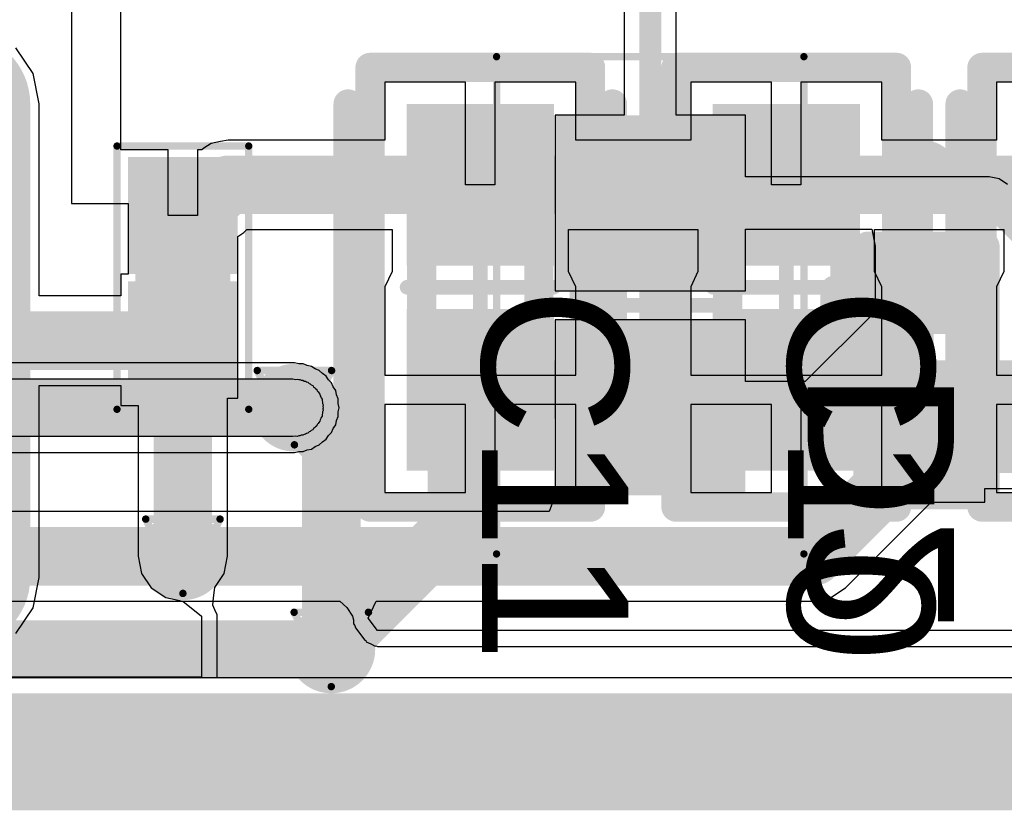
# Model space of a CAD drawing. Header units: millimetres. Extents: x 9.4 to 105.2, y 7.6 to 67.1.
# Tile 65 of 152: x 74.2 to 80.9, y 8 to 13.4. Entities that reach past the tile are written whole.
import ezdxf

# ---------------------------------------------------------------- set-up
doc = ezdxf.new("R2010")
doc.units = ezdxf.units.MM
for name, color, linetype in [('BottomLayer', 5, 'Continuous'), ('BottomOverlay', 54, 'Continuous'), ('BottomPaste', 16, 'Continuous'), ('BottomSolder', 6, 'Continuous'), ('DrillDrawing', 1, 'Continuous'), ('KeepOutLayer', 6, 'Continuous'), ('Mechanical13', 56, 'Continuous'), ('Mechanical15', 56, 'Continuous'), ('Mechanical16', 56, 'Continuous'), ('Mechanical2', 216, 'Continuous'), ('Mechanical20', 56, 'Continuous'), ('Mechanical21', 56, 'Continuous'), ('Mechanical23', 56, 'Continuous'), ('Mechanical24', 56, 'Continuous'), ('Mechanical3', 76, 'Continuous'), ('Mechanical5', 56, 'Continuous'), ('TopLayer', 1, 'Continuous'), ('TopOverlay', 2, 'Continuous'), ('TopPaste', 8, 'Continuous'), ('TopSolder', 216, 'Continuous'), ('ViaHoleLayer', 16, 'Continuous')]:
    doc.layers.add(name, color=color, linetype=linetype)
doc.styles.add('Arial', font='arial.ttf', dxfattribs={"height": 0.2})

msp = doc.modelspace()

# ---------------------------------------------------------------- hatches: boundary and pattern name
at = {"layer": 'BottomLayer'}
for points in [[(79.054, 11.695), (77.954, 11.695), (77.954, 12.695), (79.054, 12.695)], [(80.641, 11.799), (80.641, 11.299), (80.141, 11.299), (80.141, 11.799)], [(79.054, 10.2951), (77.954, 10.2951), (77.954, 11.2951), (79.054, 11.2951)], [(80.641, 10.799), (80.641, 10.299), (80.141, 10.299), (80.141, 10.799)]]:
    msp.add_hatch(color=5, dxfattribs=at).paths.add_polyline_path(points)
h = msp.add_hatch(color=5, dxfattribs=at)
edge = h.paths.add_edge_path()
edge.add_arc((76.073, 10.795), 0.2, 0, 360)
h = msp.add_hatch(color=5, dxfattribs=at)
edge = h.paths.add_edge_path()
edge.add_arc((75.311, 9.779), 0.2, 0, 360)
h = msp.add_hatch(color=5, dxfattribs=at)
edge = h.paths.add_edge_path()
edge.add_arc((76.325, 9.142), 0.2, 0, 360)
at = {"layer": 'BottomPaste'}
for points in [[(79.004, 11.745), (78.004, 11.745), (78.004, 12.645), (79.004, 12.645)], [(80.641, 11.799), (80.641, 11.299), (80.141, 11.299), (80.141, 11.799)], [(79.004, 10.3451), (78.004, 10.3451), (78.004, 11.2451), (79.004, 11.2451)], [(80.641, 10.799), (80.641, 10.299), (80.141, 10.299), (80.141, 10.799)]]:
    msp.add_hatch(color=16, dxfattribs=at).paths.add_polyline_path(points)
at = {"layer": 'BottomSolder'}
for points in [[(79.154, 11.595), (77.854, 11.595), (77.854, 12.795), (79.154, 12.795)], [(80.641, 11.799), (80.641, 11.299), (80.141, 11.299), (80.141, 11.799)], [(79.154, 10.1951), (77.854, 10.1951), (77.854, 11.3951), (79.154, 11.3951)], [(80.641, 10.799), (80.641, 10.299), (80.141, 10.299), (80.141, 10.799)]]:
    msp.add_hatch(color=6, dxfattribs=at).paths.add_polyline_path(points)
h = msp.add_hatch(color=6, dxfattribs=at)
edge = h.paths.add_edge_path()
edge.add_arc((76.073, 10.795), 0.3, 0, 360)
h = msp.add_hatch(color=6, dxfattribs=at)
edge = h.paths.add_edge_path()
edge.add_arc((75.311, 9.779), 0.3, 0, 360)
h = msp.add_hatch(color=6, dxfattribs=at)
edge = h.paths.add_edge_path()
edge.add_arc((76.325, 9.142), 0.3, 0, 360)
at = {"layer": 'TopLayer'}
for points in [[(77.8461, 12.8715), (77.8461, 11.7665), (76.8399, 11.7665), (76.8399, 12.8715)], [(79.9367, 12.8715), (79.9367, 11.7665), (78.9305, 11.7665), (78.9305, 12.8715)], [(75.586, 11.809), (75.036, 11.809), (75.036, 12.409), (75.586, 12.409)], [(75.586, 10.959), (75.036, 10.959), (75.036, 11.559), (75.586, 11.559)], [(77.8461, 11.4704), (77.8461, 10.3653), (76.8399, 10.3653), (76.8399, 11.4704)], [(79.9367, 11.4704), (79.9367, 10.3653), (78.9305, 10.3653), (78.9305, 11.4704)]]:
    msp.add_hatch(color=1, dxfattribs=at).paths.add_polyline_path(points)
h = msp.add_hatch(color=1, dxfattribs=at)
edge = h.paths.add_edge_path()
edge.add_arc((76.073, 10.795), 0.2, 0, 360)
h = msp.add_hatch(color=1, dxfattribs=at)
edge = h.paths.add_edge_path()
edge.add_arc((75.311, 9.779), 0.2, 0, 360)
h = msp.add_hatch(color=1, dxfattribs=at)
edge = h.paths.add_edge_path()
edge.add_arc((76.325, 9.142), 0.2, 0, 360)
at = {"layer": 'TopPaste'}
for points in [[(77.8461, 12.8715), (77.8461, 11.7665), (76.8399, 11.7665), (76.8399, 12.8715)], [(79.9367, 12.8715), (79.9367, 11.7665), (78.9305, 11.7665), (78.9305, 12.8715)], [(75.536, 11.859), (75.086, 11.859), (75.086, 12.359), (75.536, 12.359)], [(75.536, 11.009), (75.086, 11.009), (75.086, 11.509), (75.536, 11.509)], [(77.8461, 11.4704), (77.8461, 10.3653), (76.8399, 10.3653), (76.8399, 11.4704)], [(79.9367, 11.4704), (79.9367, 10.3653), (78.9305, 10.3653), (78.9305, 11.4704)]]:
    msp.add_hatch(color=8, dxfattribs=at).paths.add_polyline_path(points)
at = {"layer": 'TopSolder'}
h = msp.add_hatch(color=216, dxfattribs=at)
edge = h.paths.add_edge_path()
edge.add_arc((73.025, 12.8721), 0.481, 90, 180)
edge.add_line((72.544, 12.8721), (72.544, 9.6341))
edge.add_arc((73.025, 9.6341), 0.481, 180, 270)
edge.add_line((73.025, 9.1531), (73.787, 9.1531))
edge.add_arc((73.787, 9.6341), 0.481, 270, 360)
edge.add_line((74.268, 9.6341), (74.268, 12.8721))
edge.add_arc((73.787, 12.8721), 0.481, 0, 90)
edge.add_line((73.787, 13.3531), (73.025, 13.3531))
for points in [[(77.8461, 12.8715), (77.8461, 11.7665), (76.8399, 11.7665), (76.8399, 12.8715)], [(79.9367, 12.8715), (79.9367, 11.7665), (78.9305, 11.7665), (78.9305, 12.8715)], [(75.686, 11.709), (74.936, 11.709), (74.936, 12.509), (75.686, 12.509)], [(75.686, 10.859), (74.936, 10.859), (74.936, 11.659), (75.686, 11.659)], [(77.8461, 11.4704), (77.8461, 10.3653), (76.8399, 10.3653), (76.8399, 11.4704)], [(79.9367, 11.4704), (79.9367, 10.3653), (78.9305, 10.3653), (78.9305, 11.4704)]]:
    msp.add_hatch(color=216, dxfattribs=at).paths.add_polyline_path(points)
h = msp.add_hatch(color=216, dxfattribs=at)
edge = h.paths.add_edge_path()
edge.add_arc((76.073, 10.795), 0.3, 0, 360)
h = msp.add_hatch(color=216, dxfattribs=at)
edge = h.paths.add_edge_path()
edge.add_arc((75.311, 9.779), 0.3, 0, 360)
h = msp.add_hatch(color=216, dxfattribs=at)
edge = h.paths.add_edge_path()
edge.add_arc((76.325, 9.142), 0.3, 0, 360)
at = {"layer": 'ViaHoleLayer'}
h = msp.add_hatch(color=16, dxfattribs=at)
edge = h.paths.add_edge_path()
edge.add_arc((76.073, 10.795), 0.1, 0, 360)
h = msp.add_hatch(color=16, dxfattribs=at)
edge = h.paths.add_edge_path()
edge.add_arc((75.311, 9.779), 0.1, 0, 360)
h = msp.add_hatch(color=16, dxfattribs=at)
edge = h.paths.add_edge_path()
edge.add_arc((76.325, 9.142), 0.1, 0, 360)

# ---------------------------------------------------------------- linework, layer by layer
at = {"layer": 'BottomLayer'}
for p, q in [((78.3256, 14.242), (78.3256, 12.795)), ((78.6824, 12.795), (78.6824, 14.1681)), ((78.3256, 12.795), (77.854, 12.795)), ((77.854, 12.795), (77.854, 11.595)), ((79.154, 12.795), (78.6824, 12.795)), ((79.154, 12.3735), (79.154, 12.795)), ((80.8198, 12.3735), (79.154, 12.3735)), ((80.888, 12.3599), (80.8198, 12.3735)), ((80.9459, 12.3212), (80.888, 12.3599)), ((79.154, 11.595), (79.154, 12.0166)), ((79.154, 12.0166), (80.0184, 12.0166)), ((80.0184, 12.0166), (80.041, 11.899)), ((80.041, 11.899), (80.041, 11.899)), ((80.041, 11.899), (80.041, 11.4513)), ((77.854, 11.595), (79.154, 11.595)), ((80.041, 11.4513), (79.5632, 10.9735)), ((79.154, 11.395), (77.854, 11.395)), ((77.854, 11.395), (77.854, 10.1951)), ((79.154, 10.9735), (79.154, 11.395)), ((76.073, 11.1009), (73.7867, 11.1009)), ((76.1025, 11.095), (76.073, 11.1009)), ((76.1327, 11.095), (76.1025, 11.095)), ((76.1605, 11.0835), (76.1327, 11.095)), ((76.1901, 11.0776), (76.1605, 11.0835)), ((76.2151, 11.0609), (76.1901, 11.0776)), ((76.2429, 11.0493), (76.2151, 11.0609)), ((76.2642, 11.028), (76.2429, 11.0493)), ((73.7867, 10.9926), (76.0623, 10.9926)), ((76.0623, 10.9926), (76.0814, 10.9888)), ((76.0814, 10.9888), (76.0923, 10.991)), ((76.0923, 10.991), (76.1025, 10.9868)), ((76.1025, 10.9868), (76.1111, 10.9868)), ((76.1111, 10.9868), (76.1191, 10.9835)), ((76.1191, 10.9835), (76.1302, 10.9835)), ((76.1302, 10.9835), (76.1394, 10.9773)), ((76.1394, 10.9773), (76.1478, 10.9756)), ((76.1478, 10.9756), (76.155, 10.9709)), ((76.155, 10.9709), (76.1658, 10.9687)), ((76.1658, 10.9687), (76.1737, 10.9609)), ((76.2893, 11.0113), (76.2642, 11.028)), ((76.306, 10.9862), (76.2893, 11.0113)), ((76.3273, 10.9649), (76.306, 10.9862)), ((79.5632, 10.9735), (79.154, 10.9735)), ((76.1737, 10.9609), (76.1816, 10.9576)), ((76.1816, 10.9576), (76.1877, 10.9515)), ((76.1877, 10.9515), (76.1979, 10.9472)), ((76.1979, 10.9472), (76.2041, 10.938)), ((76.2041, 10.938), (76.2113, 10.9333)), ((76.2113, 10.9333), (76.216, 10.9261)), ((76.216, 10.9261), (76.2252, 10.9199)), ((76.2252, 10.9199), (76.2295, 10.9097)), ((76.2295, 10.9097), (76.2356, 10.9036)), ((76.2356, 10.9036), (76.2389, 10.8957)), ((76.3389, 10.9371), (76.3273, 10.9649)), ((76.3556, 10.9121), (76.3389, 10.9371)), ((76.3615, 10.8825), (76.3556, 10.9121)), ((76.2389, 10.8957), (76.2467, 10.8878)), ((76.2467, 10.8878), (76.2489, 10.877)), ((76.2489, 10.877), (76.2536, 10.8698)), ((76.2536, 10.8698), (76.2553, 10.8614)), ((76.2553, 10.8614), (76.2615, 10.8522)), ((76.2615, 10.8522), (76.2615, 10.8411)), ((76.2615, 10.8411), (76.2648, 10.8331)), ((76.2648, 10.8331), (76.2648, 10.8245)), ((76.373, 10.8547), (76.3615, 10.8825)), ((76.373, 10.8245), (76.373, 10.8547)), ((76.2648, 10.8245), (76.269, 10.8143)), ((76.269, 10.7757), (76.2648, 10.7655)), ((76.2648, 10.7655), (76.2648, 10.7569)), ((76.269, 10.8143), (76.2668, 10.8034)), ((76.2668, 10.8034), (76.2685, 10.795)), ((76.2685, 10.795), (76.2668, 10.7866)), ((76.2668, 10.7866), (76.269, 10.7757)), ((76.3789, 10.795), (76.373, 10.8245)), ((76.373, 10.7655), (76.3789, 10.795)), ((76.373, 10.7353), (76.373, 10.7655)), ((76.2467, 10.7022), (76.2389, 10.6943)), ((76.2489, 10.713), (76.2467, 10.7022)), ((76.2536, 10.7202), (76.2489, 10.713)), ((76.2553, 10.7286), (76.2536, 10.7202)), ((76.2615, 10.7378), (76.2553, 10.7286)), ((76.2648, 10.7569), (76.2615, 10.7489)), ((76.2615, 10.7489), (76.2615, 10.7378)), ((76.3556, 10.6779), (76.3615, 10.7075)), ((76.3615, 10.7075), (76.373, 10.7353)), ((76.1816, 10.6324), (76.1737, 10.6291)), ((76.1877, 10.6385), (76.1816, 10.6324)), ((76.1979, 10.6428), (76.1877, 10.6385)), ((76.2041, 10.652), (76.1979, 10.6428)), ((76.2113, 10.6567), (76.2041, 10.652)), ((76.216, 10.6639), (76.2113, 10.6567)), ((76.2252, 10.6701), (76.216, 10.6639)), ((76.2295, 10.6803), (76.2252, 10.6701)), ((76.2356, 10.6864), (76.2295, 10.6803)), ((76.2389, 10.6943), (76.2356, 10.6864)), ((76.3273, 10.6251), (76.3389, 10.6529)), ((76.3389, 10.6529), (76.3556, 10.6779)), ((76.0623, 10.5974), (73.6707, 10.5974)), ((76.0814, 10.6012), (76.0623, 10.5974)), ((76.0923, 10.599), (76.0814, 10.6012)), ((76.1025, 10.6032), (76.0923, 10.599)), ((76.1111, 10.6032), (76.1025, 10.6032)), ((76.1191, 10.6065), (76.1111, 10.6032)), ((76.1302, 10.6065), (76.1191, 10.6065)), ((76.1394, 10.6127), (76.1302, 10.6065)), ((76.1478, 10.6144), (76.1394, 10.6127)), ((76.155, 10.6191), (76.1478, 10.6144)), ((76.1658, 10.6213), (76.155, 10.6191)), ((76.1737, 10.6291), (76.1658, 10.6213)), ((76.2642, 10.562), (76.2893, 10.5787)), ((76.2893, 10.5787), (76.306, 10.6038)), ((76.306, 10.6038), (76.3273, 10.6251)), ((76.073, 10.4891), (76.1025, 10.495)), ((76.1025, 10.495), (76.1327, 10.495)), ((76.1327, 10.495), (76.1605, 10.5065)), ((76.1605, 10.5065), (76.1901, 10.5124)), ((76.1901, 10.5124), (76.2151, 10.5291)), ((76.2151, 10.5291), (76.2429, 10.5407)), ((76.2429, 10.5407), (76.2642, 10.562)), ((73.66, 10.4891), (76.073, 10.4891)), ((80.791, 10.149), (80.791, 10.2431)), ((80.791, 10.2431), (81.515, 10.2431)), ((77.854, 10.1951), (77.8134, 10.0849)), ((77.854, 10.1951), (77.854, 10.1951)), ((79.8373, 9.5627), (80.4236, 10.149)), ((80.4236, 10.149), (80.791, 10.149)), ((77.8134, 10.0849), (73.6597, 10.0849)), ((79.7381, 9.4964), (79.8373, 9.5627)), ((79.621, 9.4731), (79.7381, 9.4964)), ((73.533, 9.4731), (76.3836, 9.4731)), ((76.3836, 9.4731), (76.4319, 9.4278)), ((76.4319, 9.4278), (76.4702, 9.3702)), ((76.5774, 9.3547), (76.6321, 9.4731)), ((76.6321, 9.4731), (79.621, 9.4731)), ((79.621, 9.4731), (79.621, 9.4731)), ((76.4702, 9.3702), (76.4768, 9.3442)), ((76.6398, 9.271), (76.5774, 9.3547)), ((76.4768, 9.3442), (76.4758, 9.3173)), ((76.4758, 9.3173), (76.4867, 9.3055)), ((76.4867, 9.3055), (76.4906, 9.2899)), ((76.4906, 9.2899), (76.5531, 9.2063)), ((82.042, 9.271), (76.6398, 9.271)), ((76.5531, 9.2063), (76.5601, 9.2021)), ((76.5601, 9.2021), (76.5633, 9.1945)), ((76.5633, 9.1945), (76.5949, 9.1814)), ((76.5949, 9.1814), (76.6242, 9.1639)), ((76.6242, 9.1639), (76.6322, 9.1659)), ((76.6322, 9.1659), (76.6398, 9.1628)), ((76.6398, 9.1628), (81.9972, 9.1628)), ((82.0461, 8.9479), (13.2991, 8.9479))]:
    msp.add_line(p, q, dxfattribs=at)
for points, const_width in [([(78.504, 12.195), (78.504, 14.242)], 0.15), ([(78.504, 12.195), (80.8198, 12.195)], 0.15), ([(80.8198, 12.195), (81.4832, 11.5316)], 0.15), ([(79.6371, 10.7951), (80.391, 11.549)], 0.15), ([(73.66, 10.795), (76.073, 10.795)], 0.4), ([(78.504, 10.7951), (79.6371, 10.7951)], 0.15), ([(79.621, 9.779), (80.391, 10.549)], 0.4), ([(80.391, 10.549), (81.915, 10.549)], 0.4), ([(73.533, 9.779), (75.311, 9.779)], 0.4), ([(75.311, 9.779), (79.621, 9.779)], 0.4), ([(72.8492, 9.142), (76.325, 9.142)], 0.4)]:
    msp.add_lwpolyline(points, dxfattribs=dict(at, const_width=const_width))
for points, const_width in [([(78.4665, 12.195, 1), (78.5415, 12.195, 1)], 0.075), ([(78.4665, 12.195, 1), (78.5415, 12.195, 1)], 0.075), ([(80.7823, 12.195, 1), (80.8573, 12.195, 1)], 0.075), ([(80.7823, 12.195, 1), (80.8573, 12.195, 1)], 0.075), ([(80.3535, 11.549, 1), (80.4285, 11.549, 1)], 0.075), ([(75.973, 10.795, 1), (76.173, 10.795, 1)], 0.2), ([(78.4665, 10.7951, 1), (78.5415, 10.7951, 1)], 0.075), ([(79.5996, 10.7951, 1), (79.6746, 10.7951, 1)], 0.075), ([(79.5996, 10.7951, 1), (79.6746, 10.7951, 1)], 0.075), ([(80.291, 10.549, 1), (80.491, 10.549, 1)], 0.2), ([(80.291, 10.549, 1), (80.491, 10.549, 1)], 0.2), ([(75.211, 9.779, 1), (75.411, 9.779, 1)], 0.2), ([(75.211, 9.779, 1), (75.411, 9.779, 1)], 0.2), ([(79.521, 9.779, 1), (79.721, 9.779, 1)], 0.2), ([(79.521, 9.779, 1), (79.721, 9.779, 1)], 0.2), ([(76.225, 9.142, 1), (76.425, 9.142, 1)], 0.2)]:
    msp.add_lwpolyline(points, format="xyb", close=True, dxfattribs=dict(at, const_width=const_width))
at = {"layer": 'BottomOverlay'}
for points, const_width in [([(80.491, 12.374, 1), (80.241, 12.374, 1)], 0.25), ([(80.1785, 12.374, 1), (80.3035, 12.374, 1)], 0.125), ([(80.4285, 12.374, 1), (80.5535, 12.374, 1)], 0.125), ([(79.716, 11.599, 1), (79.816, 11.599, 1)], 0.1), ([(79.716, 10.499, 1), (79.816, 10.499, 1)], 0.1)]:
    msp.add_lwpolyline(points, format="xyb", close=True, dxfattribs=dict(at, const_width=const_width))
at = {"layer": 'BottomOverlay', "const_width": 0.2}
msp.add_lwpolyline([(79.766, 10.499), (79.766, 11.599)], dxfattribs=at)
at = {"layer": 'DrillDrawing', "const_width": 0.0508}
for points in [[(75.819, 11.049), (76.327, 11.049)], [(75.819, 11.049), (76.073, 10.541)], [(76.073, 10.541), (76.327, 11.049)], [(75.057, 10.033), (75.565, 10.033)], [(75.057, 10.033), (75.311, 9.525)], [(75.311, 9.525), (75.565, 10.033)], [(76.071, 9.396), (76.579, 9.396)], [(76.071, 9.396), (76.325, 8.888)], [(76.325, 8.888), (76.579, 9.396)]]:
    msp.add_lwpolyline(points, dxfattribs=at)
at = {"layer": 'DrillDrawing', "const_width": 0.0254}
for points in [[(75.8063, 11.049, 1), (75.8317, 11.049, 1)], [(75.8063, 11.049, 1), (75.8317, 11.049, 1)], [(76.3143, 11.049, 1), (76.3397, 11.049, 1)], [(76.3143, 11.049, 1), (76.3397, 11.049, 1)], [(76.0603, 10.541, 1), (76.0857, 10.541, 1)], [(76.0603, 10.541, 1), (76.0857, 10.541, 1)], [(75.0443, 10.033, 1), (75.0697, 10.033, 1)], [(75.0443, 10.033, 1), (75.0697, 10.033, 1)], [(75.5523, 10.033, 1), (75.5777, 10.033, 1)], [(75.5523, 10.033, 1), (75.5777, 10.033, 1)], [(75.2983, 9.525, 1), (75.3237, 9.525, 1)], [(75.2983, 9.525, 1), (75.3237, 9.525, 1)], [(76.0583, 9.396, 1), (76.0837, 9.396, 1)], [(76.0583, 9.396, 1), (76.0837, 9.396, 1)], [(76.5663, 9.396, 1), (76.5917, 9.396, 1)], [(76.5663, 9.396, 1), (76.5917, 9.396, 1)], [(76.3123, 8.888, 1), (76.3377, 8.888, 1)], [(76.3123, 8.888, 1), (76.3377, 8.888, 1)]]:
    msp.add_lwpolyline(points, format="xyb", close=True, dxfattribs=at)
at = {"layer": 'KeepOutLayer'}
for points, const_width in [([(13.2857, 8.642), (101.2683, 8.642)], 0.4), ([(13.2814, 8.542), (101.2727, 8.542)], 0.2), ([(13.277, 8.242), (101.277, 8.242)], 0.4), ([(13.277, 8.342), (101.277, 8.342)], 0.2)]:
    msp.add_lwpolyline(points, dxfattribs=dict(at, const_width=const_width))
at = {"layer": 'Mechanical13', "const_width": 0.1}
for points in [[(78.004, 10.5951), (78.004, 12.395)], [(78.004, 12.395), (79.004, 12.395)], [(79.004, 10.5951), (79.004, 12.395)], [(75.036, 12.209), (75.586, 12.209)], [(75.036, 11.159), (75.036, 12.209)], [(75.586, 11.159), (75.586, 12.209)], [(75.036, 11.159), (75.586, 11.159)], [(78.004, 10.5951), (79.004, 10.5951)]]:
    msp.add_lwpolyline(points, dxfattribs=at)
at = {"layer": 'Mechanical13', "const_width": 0.05}
for points in [[(77.979, 12.395, 1), (78.029, 12.395, 1)], [(77.979, 12.395, 1), (78.029, 12.395, 1)], [(78.979, 12.395, 1), (79.029, 12.395, 1)], [(78.979, 12.395, 1), (79.029, 12.395, 1)], [(75.011, 12.209, 1), (75.061, 12.209, 1)], [(75.011, 12.209, 1), (75.061, 12.209, 1)], [(75.561, 12.209, 1), (75.611, 12.209, 1)], [(75.561, 12.209, 1), (75.611, 12.209, 1)], [(75.011, 11.159, 1), (75.061, 11.159, 1)], [(75.011, 11.159, 1), (75.061, 11.159, 1)], [(75.561, 11.159, 1), (75.611, 11.159, 1)], [(75.561, 11.159, 1), (75.611, 11.159, 1)], [(77.979, 10.5951, 1), (78.029, 10.5951, 1)], [(77.979, 10.5951, 1), (78.029, 10.5951, 1)], [(78.979, 10.5951, 1), (79.029, 10.5951, 1)], [(78.979, 10.5951, 1), (79.029, 10.5951, 1)]]:
    msp.add_lwpolyline(points, format="xyb", close=True, dxfattribs=at)
at = {"layer": 'Mechanical15'}
for points, const_width in [([(77.454, 9.795), (77.454, 13.195)], 0.05), ([(77.454, 13.195), (79.554, 13.195)], 0.05), ([(79.554, 9.795), (79.554, 13.195)], 0.05), ([(74.861, 12.584), (75.761, 12.584)], 0.05), ([(74.861, 10.784), (74.861, 12.584)], 0.05), ([(75.761, 10.784), (75.761, 12.584)], 0.05), ([(78.504, 10.9951), (78.504, 11.995)], 0.1), ([(75.311, 11.409), (75.311, 11.959)], 0.1), ([(75.036, 11.684), (75.586, 11.684)], 0.1), ([(78.004, 11.495), (79.004, 11.495)], 0.1), ([(74.861, 10.784), (75.761, 10.784)], 0.05), ([(77.454, 9.795), (79.554, 9.795)], 0.05)]:
    msp.add_lwpolyline(points, dxfattribs=dict(at, const_width=const_width))
for points, const_width in [([(77.4415, 13.195, 1), (77.4665, 13.195, 1)], 0.025), ([(77.4415, 13.195, 1), (77.4665, 13.195, 1)], 0.025), ([(79.5415, 13.195, 1), (79.5665, 13.195, 1)], 0.025), ([(79.5415, 13.195, 1), (79.5665, 13.195, 1)], 0.025), ([(74.8485, 12.584, 1), (74.8735, 12.584, 1)], 0.025), ([(74.8485, 12.584, 1), (74.8735, 12.584, 1)], 0.025), ([(75.7485, 12.584, 1), (75.7735, 12.584, 1)], 0.025), ([(75.7485, 12.584, 1), (75.7735, 12.584, 1)], 0.025), ([(78.479, 11.995, 1), (78.529, 11.995, 1)], 0.05), ([(75.286, 11.959, 1), (75.336, 11.959, 1)], 0.05), ([(75.011, 11.684, 1), (75.061, 11.684, 1)], 0.05), ([(75.561, 11.684, 1), (75.611, 11.684, 1)], 0.05), ([(77.979, 11.495, 1), (78.029, 11.495, 1)], 0.05), ([(78.979, 11.495, 1), (79.029, 11.495, 1)], 0.05), ([(75.286, 11.409, 1), (75.336, 11.409, 1)], 0.05), ([(78.479, 10.9951, 1), (78.529, 10.9951, 1)], 0.05), ([(74.8485, 10.784, 1), (74.8735, 10.784, 1)], 0.025), ([(74.8485, 10.784, 1), (74.8735, 10.784, 1)], 0.025), ([(75.7485, 10.784, 1), (75.7735, 10.784, 1)], 0.025), ([(75.7485, 10.784, 1), (75.7735, 10.784, 1)], 0.025), ([(77.4415, 9.795, 1), (77.4665, 9.795, 1)], 0.025), ([(77.4415, 9.795, 1), (77.4665, 9.795, 1)], 0.025), ([(79.5415, 9.795, 1), (79.5665, 9.795, 1)], 0.025), ([(79.5415, 9.795, 1), (79.5665, 9.795, 1)], 0.025)]:
    msp.add_lwpolyline(points, format="xyb", close=True, dxfattribs=dict(at, const_width=const_width))
at = {"layer": 'Mechanical16', "const_width": 0.1}
for points in [[(77.343, 11.1184), (77.343, 12.1184)], [(79.4336, 11.1184), (79.4336, 12.1184)], [(76.843, 11.6184), (77.843, 11.6184)], [(78.9336, 11.6184), (79.9336, 11.6184)]]:
    msp.add_lwpolyline(points, dxfattribs=at)
at = {"layer": 'Mechanical16', "const_width": 0.05}
for points in [[(77.318, 12.1184, 1), (77.368, 12.1184, 1)], [(79.4086, 12.1184, 1), (79.4586, 12.1184, 1)], [(76.818, 11.6184, 1), (76.868, 11.6184, 1)], [(77.818, 11.6184, 1), (77.868, 11.6184, 1)], [(78.9087, 11.6184, 1), (78.9586, 11.6184, 1)], [(79.9086, 11.6184, 1), (79.9586, 11.6184, 1)], [(77.318, 11.1184, 1), (77.368, 11.1184, 1)], [(79.4086, 11.1184, 1), (79.4586, 11.1184, 1)]]:
    msp.add_lwpolyline(points, format="xyb", close=True, dxfattribs=at)
at = {"layer": 'Mechanical2', "const_width": 0.2}
for points in [[(76.943, 12.4184), (77.743, 12.4184)], [(76.943, 10.8184), (76.943, 12.4184)], [(77.743, 10.8184), (77.743, 12.4184)], [(79.0336, 12.4184), (79.8336, 12.4184)], [(79.0336, 10.8184), (79.0336, 12.4184)], [(79.8336, 10.8184), (79.8336, 12.4184)], [(76.943, 10.8184), (77.743, 10.8184)], [(79.0336, 10.8184), (79.8336, 10.8184)]]:
    msp.add_lwpolyline(points, dxfattribs=at)
at = {"layer": 'Mechanical2', "const_width": 0.1}
for points in [[(76.893, 12.4184, 1), (76.993, 12.4184, 1)], [(76.893, 12.4184, 1), (76.993, 12.4184, 1)], [(77.693, 12.4184, 1), (77.793, 12.4184, 1)], [(77.693, 12.4184, 1), (77.793, 12.4184, 1)], [(78.9836, 12.4184, 1), (79.0836, 12.4184, 1)], [(78.9836, 12.4184, 1), (79.0836, 12.4184, 1)], [(79.7836, 12.4184, 1), (79.8836, 12.4184, 1)], [(79.7836, 12.4184, 1), (79.8836, 12.4184, 1)], [(76.893, 10.8184, 1), (76.993, 10.8184, 1)], [(76.893, 10.8184, 1), (76.993, 10.8184, 1)], [(77.693, 10.8184, 1), (77.793, 10.8184, 1)], [(77.693, 10.8184, 1), (77.793, 10.8184, 1)], [(78.9836, 10.8184, 1), (79.0836, 10.8184, 1)], [(78.9836, 10.8184, 1), (79.0836, 10.8184, 1)], [(79.7836, 10.8184, 1), (79.8836, 10.8184, 1)], [(79.7836, 10.8184, 1), (79.8836, 10.8184, 1)]]:
    msp.add_lwpolyline(points, format="xyb", close=True, dxfattribs=at)
at = {"layer": 'Mechanical20', "const_width": 0.2}
for points in [[(79.991, 10.199), (79.991, 11.899)], [(79.991, 11.899), (80.791, 11.899)], [(80.791, 10.199), (80.791, 11.899)], [(79.991, 10.199), (80.791, 10.199)]]:
    msp.add_lwpolyline(points, dxfattribs=at)
at = {"layer": 'Mechanical20', "const_width": 0.1}
for points in [[(79.941, 11.899, 1), (80.041, 11.899, 1)], [(79.941, 11.899, 1), (80.041, 11.899, 1)], [(80.741, 11.899, 1), (80.841, 11.899, 1)], [(80.741, 11.899, 1), (80.841, 11.899, 1)], [(79.941, 10.199, 1), (80.041, 10.199, 1)], [(79.941, 10.199, 1), (80.041, 10.199, 1)], [(80.741, 10.199, 1), (80.841, 10.199, 1)], [(80.741, 10.199, 1), (80.841, 10.199, 1)]]:
    msp.add_lwpolyline(points, format="xyb", close=True, dxfattribs=at)
at = {"layer": 'Mechanical21', "const_width": 0.2}
for points in [[(79.991, 10.199), (79.991, 11.899)], [(79.991, 11.899), (80.791, 11.899)], [(80.791, 10.199), (80.791, 11.899)], [(79.991, 10.199), (80.791, 10.199)]]:
    msp.add_lwpolyline(points, dxfattribs=at)
at = {"layer": 'Mechanical21', "const_width": 0.1}
for points in [[(79.941, 11.899, 1), (80.041, 11.899, 1)], [(79.941, 11.899, 1), (80.041, 11.899, 1)], [(80.741, 11.899, 1), (80.841, 11.899, 1)], [(80.741, 11.899, 1), (80.841, 11.899, 1)], [(79.941, 10.199, 1), (80.041, 10.199, 1)], [(79.941, 10.199, 1), (80.041, 10.199, 1)], [(80.741, 10.199, 1), (80.841, 10.199, 1)], [(80.741, 10.199, 1), (80.841, 10.199, 1)]]:
    msp.add_lwpolyline(points, format="xyb", close=True, dxfattribs=at)
at = {"layer": 'Mechanical23', "const_width": 0.2}
for points in [[(80.091, 10.499), (80.091, 11.599)], [(80.091, 11.599), (80.691, 11.599)], [(80.691, 10.499), (80.691, 11.599)], [(80.091, 10.499), (80.691, 10.499)]]:
    msp.add_lwpolyline(points, dxfattribs=at)
at = {"layer": 'Mechanical23', "const_width": 0.1}
for points in [[(80.041, 11.599, 1), (80.141, 11.599, 1)], [(80.041, 11.599, 1), (80.141, 11.599, 1)], [(80.641, 11.599, 1), (80.741, 11.599, 1)], [(80.641, 11.599, 1), (80.741, 11.599, 1)], [(80.041, 10.499, 1), (80.141, 10.499, 1)], [(80.041, 10.499, 1), (80.141, 10.499, 1)], [(80.641, 10.499, 1), (80.741, 10.499, 1)], [(80.641, 10.499, 1), (80.741, 10.499, 1)]]:
    msp.add_lwpolyline(points, format="xyb", close=True, dxfattribs=at)
at = {"layer": 'Mechanical24', "const_width": 0.1}
for points in [[(80.391, 10.549), (80.391, 11.549)], [(79.891, 11.049), (80.891, 11.049)]]:
    msp.add_lwpolyline(points, dxfattribs=at)
at = {"layer": 'Mechanical24', "const_width": 0.05}
for points in [[(80.366, 11.549, 1), (80.416, 11.549, 1)], [(79.866, 11.049, 1), (79.916, 11.049, 1)], [(80.866, 11.049, 1), (80.916, 11.049, 1)], [(80.366, 10.549, 1), (80.416, 10.549, 1)]]:
    msp.add_lwpolyline(points, format="xyb", close=True, dxfattribs=at)
at = {"layer": 'Mechanical3', "const_width": 0.2}
for points in [[(76.5899, 13.1215), (78.0961, 13.1215)], [(76.5899, 10.1153), (76.5899, 13.1215)], [(78.0961, 10.1153), (78.0961, 13.1215)], [(78.6805, 13.1215), (80.1867, 13.1215)], [(78.6805, 10.1153), (78.6805, 13.1215)], [(80.1867, 10.1153), (80.1867, 13.1215)], [(80.7712, 13.1215), (82.2774, 13.1215)], [(80.7712, 10.1153), (80.7712, 13.1215)], [(76.5899, 10.1153), (78.0961, 10.1153)], [(78.6805, 10.1153), (80.1867, 10.1153)], [(80.7712, 10.1153), (82.2774, 10.1153)]]:
    msp.add_lwpolyline(points, dxfattribs=at)
at = {"layer": 'Mechanical3', "const_width": 0.1}
for points in [[(76.5399, 13.1215, 1), (76.6399, 13.1215, 1)], [(76.5399, 13.1215, 1), (76.6399, 13.1215, 1)], [(78.0461, 13.1215, 1), (78.1461, 13.1215, 1)], [(78.0461, 13.1215, 1), (78.1461, 13.1215, 1)], [(78.6305, 13.1215, 1), (78.7305, 13.1215, 1)], [(78.6305, 13.1215, 1), (78.7305, 13.1215, 1)], [(80.1367, 13.1215, 1), (80.2367, 13.1215, 1)], [(80.1367, 13.1215, 1), (80.2367, 13.1215, 1)], [(80.7212, 13.1215, 1), (80.8212, 13.1215, 1)], [(80.7212, 13.1215, 1), (80.8212, 13.1215, 1)], [(76.5399, 10.1153, 1), (76.6399, 10.1153, 1)], [(76.5399, 10.1153, 1), (76.6399, 10.1153, 1)], [(78.0461, 10.1153, 1), (78.1461, 10.1153, 1)], [(78.0461, 10.1153, 1), (78.1461, 10.1153, 1)], [(78.6305, 10.1153, 1), (78.7305, 10.1153, 1)], [(78.6305, 10.1153, 1), (78.7305, 10.1153, 1)], [(80.1367, 10.1153, 1), (80.2367, 10.1153, 1)], [(80.1367, 10.1153, 1), (80.2367, 10.1153, 1)], [(80.7212, 10.1153, 1), (80.8212, 10.1153, 1)], [(80.7212, 10.1153, 1), (80.8212, 10.1153, 1)]]:
    msp.add_lwpolyline(points, format="xyb", close=True, dxfattribs=at)
at = {"layer": 'Mechanical5', "const_width": 0.2}
for points in [[(76.5899, 13.1215), (78.0961, 13.1215)], [(76.5899, 10.1153), (76.5899, 13.1215)], [(78.0961, 10.1153), (78.0961, 13.1215)], [(78.6805, 13.1215), (80.1867, 13.1215)], [(78.6805, 10.1153), (78.6805, 13.1215)], [(80.1867, 10.1153), (80.1867, 13.1215)], [(80.7712, 13.1215), (82.2774, 13.1215)], [(80.7712, 10.1153), (80.7712, 13.1215)], [(76.5899, 10.1153), (78.0961, 10.1153)], [(78.6805, 10.1153), (80.1867, 10.1153)], [(80.7712, 10.1153), (82.2774, 10.1153)]]:
    msp.add_lwpolyline(points, dxfattribs=at)
at = {"layer": 'Mechanical5', "const_width": 0.1}
for points in [[(76.5399, 13.1215, 1), (76.6399, 13.1215, 1)], [(76.5399, 13.1215, 1), (76.6399, 13.1215, 1)], [(78.0461, 13.1215, 1), (78.1461, 13.1215, 1)], [(78.0461, 13.1215, 1), (78.1461, 13.1215, 1)], [(78.6305, 13.1215, 1), (78.7305, 13.1215, 1)], [(78.6305, 13.1215, 1), (78.7305, 13.1215, 1)], [(80.1367, 13.1215, 1), (80.2367, 13.1215, 1)], [(80.1367, 13.1215, 1), (80.2367, 13.1215, 1)], [(80.7212, 13.1215, 1), (80.8212, 13.1215, 1)], [(80.7212, 13.1215, 1), (80.8212, 13.1215, 1)], [(76.5399, 10.1153, 1), (76.6399, 10.1153, 1)], [(76.5399, 10.1153, 1), (76.6399, 10.1153, 1)], [(78.0461, 10.1153, 1), (78.1461, 10.1153, 1)], [(78.0461, 10.1153, 1), (78.1461, 10.1153, 1)], [(78.6305, 10.1153, 1), (78.7305, 10.1153, 1)], [(78.6305, 10.1153, 1), (78.7305, 10.1153, 1)], [(80.1367, 10.1153, 1), (80.2367, 10.1153, 1)], [(80.1367, 10.1153, 1), (80.2367, 10.1153, 1)], [(80.7212, 10.1153, 1), (80.8212, 10.1153, 1)], [(80.7212, 10.1153, 1), (80.8212, 10.1153, 1)]]:
    msp.add_lwpolyline(points, format="xyb", close=True, dxfattribs=at)
at = {"layer": 'TopLayer'}
for p, q in [((74.549, 14.097), (74.549, 12.192)), ((74.886, 12.559), (74.886, 13.76)), ((74.2872, 13.0792), (74.1698, 13.2549)), ((74.3284, 12.8721), (74.2872, 13.0792)), ((77.243, 13.0215), (76.6899, 13.0215)), ((76.6899, 13.0215), (76.6899, 12.6249)), ((77.243, 12.319), (77.243, 13.0215)), ((77.9961, 13.0215), (77.443, 13.0215)), ((77.443, 13.0215), (77.443, 12.319)), ((77.9961, 12.6249), (77.9961, 13.0215)), ((79.3336, 13.0215), (78.7805, 13.0215)), ((78.7805, 13.0215), (78.7805, 12.6249)), ((79.3336, 12.319), (79.3336, 13.0215)), ((80.0867, 13.0215), (79.5336, 13.0215)), ((79.5336, 13.0215), (79.5336, 12.319)), ((80.0867, 12.6249), (80.0867, 13.0215)), ((81.4242, 13.0215), (80.8711, 13.0215)), ((80.8711, 13.0215), (80.8711, 12.6249)), ((74.3284, 11.5589), (74.3284, 12.8721)), ((75.5033, 12.6016), (75.4547, 12.5692)), ((75.5689, 12.6147), (75.5033, 12.6016)), ((75.5033, 12.6016), (75.5033, 12.6016)), ((75.5033, 12.6016), (75.5033, 12.6016)), ((75.6203, 12.6249), (75.5689, 12.6147)), ((75.6204, 12.6249), (75.6203, 12.6249)), ((76.6899, 12.6249), (75.6204, 12.6249)), ((75.6204, 12.6249), (75.6204, 12.6249)), ((75.6204, 12.6249), (75.6204, 12.6249)), ((78.7805, 12.6249), (77.9961, 12.6249)), ((80.8711, 12.6249), (80.0867, 12.6249)), ((75.211, 12.559), (74.886, 12.559)), ((75.211, 12.109), (75.211, 12.559)), ((75.4395, 12.559), (75.411, 12.559)), ((75.411, 12.559), (75.411, 12.109)), ((75.4547, 12.5692), (75.4395, 12.559)), ((77.443, 12.319), (77.243, 12.319)), ((79.5336, 12.319), (79.3336, 12.319)), ((74.549, 12.192), (74.936, 12.192)), ((74.936, 12.192), (74.936, 11.709)), ((75.411, 12.109), (75.211, 12.109)), ((75.686, 11.9656), (75.7265, 11.9927)), ((75.7265, 11.9927), (75.7266, 11.9927)), ((75.7266, 11.9927), (75.747, 12.0131)), ((75.7266, 11.9927), (75.7266, 11.9927)), ((75.7266, 11.9927), (75.7266, 11.9927)), ((75.747, 12.0131), (76.7399, 12.0131)), ((76.7399, 12.0131), (76.7399, 11.7267)), ((77.9461, 11.7267), (77.9461, 12.0131)), ((77.9461, 12.0131), (78.8305, 12.0131)), ((78.8305, 12.0131), (78.8305, 11.7267)), ((80.0367, 11.7267), (80.0367, 12.0131)), ((80.0367, 12.0131), (80.9211, 12.0131)), ((80.9211, 12.0131), (80.9211, 11.7267)), ((75.686, 11.786), (75.686, 11.9656)), ((75.686, 11.709), (75.686, 11.786)), ((74.936, 11.709), (74.886, 11.709)), ((74.886, 11.709), (74.886, 11.5589)), ((75.686, 11.659), (75.686, 11.709)), ((75.686, 11.709), (75.686, 11.709)), ((76.7399, 11.7267), (76.6899, 11.6204)), ((77.9961, 11.6204), (77.9461, 11.7267)), ((78.8305, 11.7267), (78.7805, 11.6204)), ((80.0867, 11.6204), (80.0367, 11.7267)), ((80.9211, 11.7267), (80.8711, 11.6204)), ((75.686, 10.859), (75.686, 11.659)), ((75.686, 11.659), (75.686, 11.659)), ((76.6899, 11.6204), (76.6899, 11.5602)), ((77.9961, 11.0178), (77.9961, 11.6204)), ((78.7805, 11.6204), (78.7805, 11.5602)), ((80.0867, 11.0178), (80.0867, 11.6204)), ((80.8711, 11.6204), (80.8711, 11.5602)), ((74.886, 11.5589), (74.3284, 11.5589)), ((76.6899, 11.5602), (76.6899, 11.0178)), ((78.7805, 11.5602), (78.7805, 11.0178)), ((80.8711, 11.5602), (80.8711, 11.0178)), ((76.6899, 11.0178), (77.343, 11.0178)), ((77.343, 11.0178), (77.9961, 11.0178)), ((78.7805, 11.0178), (79.4336, 11.0178)), ((79.4336, 11.0178), (80.0867, 11.0178)), ((80.8711, 11.0178), (81.5242, 11.0178)), ((74.3284, 9.6341), (74.3284, 10.9472)), ((74.3284, 10.9472), (74.886, 10.9472)), ((74.886, 10.9472), (74.886, 10.809)), ((75.6169, 9.779), (75.6169, 10.859)), ((75.6169, 10.859), (75.686, 10.859)), ((74.886, 10.809), (75.0051, 10.809)), ((75.0051, 10.809), (75.0051, 9.779)), ((77.243, 10.8178), (76.6899, 10.8178)), ((76.6899, 10.8178), (76.6899, 10.2153)), ((77.243, 10.2153), (77.243, 10.8178)), ((77.9961, 10.8178), (77.443, 10.8178)), ((77.443, 10.8178), (77.443, 10.2153)), ((77.9961, 10.2153), (77.9961, 10.8178)), ((79.3336, 10.8178), (78.7805, 10.8178)), ((78.7805, 10.8178), (78.7805, 10.2153)), ((79.3336, 10.2153), (79.3336, 10.8178)), ((80.0867, 10.8178), (79.5336, 10.8178)), ((79.5336, 10.8178), (79.5336, 10.2153)), ((80.0867, 10.2153), (80.0867, 10.8178)), ((81.4242, 10.8178), (80.8711, 10.8178)), ((80.8711, 10.8178), (80.8711, 10.2153)), ((76.6899, 10.2153), (77.243, 10.2153)), ((77.443, 10.2153), (77.9961, 10.2153)), ((78.7805, 10.2153), (79.3336, 10.2153)), ((79.5336, 10.2153), (80.0867, 10.2153)), ((80.8711, 10.2153), (81.4242, 10.2153)), ((75.0051, 9.779), (75.0284, 9.6619)), ((75.5936, 9.6619), (75.6169, 9.779)), ((74.2872, 9.4269), (74.3284, 9.6341)), ((75.0284, 9.6619), (75.0947, 9.5627)), ((75.5288, 9.5649), (75.5936, 9.6619)), ((75.0947, 9.5627), (75.1939, 9.4964)), ((75.52, 9.4954), (75.5288, 9.5649)), ((75.1939, 9.4964), (75.311, 9.4731)), ((75.5145, 9.4454), (75.52, 9.4954)), ((74.1698, 9.2512), (74.2872, 9.4269)), ((75.311, 9.4731), (75.438, 9.3689)), ((75.5285, 9.4117), (75.5145, 9.4454)), ((75.438, 9.3689), (75.438, 8.9518)), ((75.5457, 9.3795), (75.5285, 9.4117)), ((75.5441, 9.3741), (75.5457, 9.3795)), ((75.5462, 9.3689), (75.5441, 9.3741)), ((75.5462, 8.9518), (75.5462, 9.3689)), ((75.438, 8.9518), (72.7092, 8.9518)), ((75.5488, 8.9479), (75.5462, 8.9518)), ((86.3537, 8.9479), (75.5488, 8.9479))]:
    msp.add_line(p, q, dxfattribs=at)
at = {"layer": 'TopLayer', "const_width": 0.4}
for points in [[(75.5103, 12.209), (75.6203, 12.319)], [(75.6203, 12.319), (77.343, 12.319)], [(77.343, 12.319), (79.4336, 12.319)], [(79.4336, 12.319), (81.5242, 12.319)], [(75.311, 12.134), (75.386, 12.209)], [(75.386, 12.209), (75.5103, 12.209)], [(75.311, 12.109), (75.311, 12.134)], [(73.406, 11.2531), (75.3051, 11.2531)], [(75.3051, 11.2531), (75.311, 11.259)], [(75.311, 9.779), (75.311, 11.259)], [(77.1826, 10.7575), (77.343, 10.9178)], [(77.343, 10.9178), (79.4336, 10.9178)], [(79.4336, 10.9178), (81.5242, 10.9178)], [(76.073, 10.795), (76.325, 10.543)], [(77.1826, 9.9996), (77.1826, 10.7575)], [(76.325, 9.142), (76.325, 10.543)], [(76.325, 9.142), (77.1826, 9.9996)]]:
    msp.add_lwpolyline(points, dxfattribs=at)
at = {"layer": 'TopLayer', "const_width": 0.2}
for points in [[(75.5203, 12.319, 1), (75.7203, 12.319, 1)], [(75.5203, 12.319, 1), (75.7203, 12.319, 1)], [(77.243, 12.319, 1), (77.443, 12.319, 1)], [(77.243, 12.319, 1), (77.443, 12.319, 1)], [(79.3336, 12.319, 1), (79.5336, 12.319, 1)], [(79.3336, 12.319, 1), (79.5336, 12.319, 1)], [(75.286, 12.209, 1), (75.486, 12.209, 1)], [(75.286, 12.209, 1), (75.486, 12.209, 1)], [(75.4103, 12.209, 1), (75.6103, 12.209, 1)], [(75.4103, 12.209, 1), (75.6103, 12.209, 1)], [(75.211, 12.134, 1), (75.411, 12.134, 1)], [(75.211, 12.134, 1), (75.411, 12.134, 1)], [(75.211, 12.109, 1), (75.411, 12.109, 1)], [(75.2051, 11.2531, 1), (75.4051, 11.2531, 1)], [(75.2051, 11.2531, 1), (75.4051, 11.2531, 1)], [(75.211, 11.259, 1), (75.411, 11.259, 1)], [(75.211, 11.259, 1), (75.411, 11.259, 1)], [(77.243, 10.9178, 1), (77.443, 10.9178, 1)], [(77.243, 10.9178, 1), (77.443, 10.9178, 1)], [(79.3336, 10.9178, 1), (79.5336, 10.9178, 1)], [(79.3336, 10.9178, 1), (79.5336, 10.9178, 1)], [(75.973, 10.795, 1), (76.173, 10.795, 1)], [(77.0826, 10.7575, 1), (77.2826, 10.7575, 1)], [(77.0826, 10.7575, 1), (77.2826, 10.7575, 1)], [(76.225, 10.543, 1), (76.425, 10.543, 1)], [(76.225, 10.543, 1), (76.425, 10.543, 1)], [(77.0826, 9.9996, 1), (77.2826, 9.9996, 1)], [(77.0826, 9.9996, 1), (77.2826, 9.9996, 1)], [(75.211, 9.779, 1), (75.411, 9.779, 1)], [(76.225, 9.142, 1), (76.425, 9.142, 1)], [(76.225, 9.142, 1), (76.425, 9.142, 1)]]:
    msp.add_lwpolyline(points, format="xyb", close=True, dxfattribs=at)
at = {"layer": 'TopOverlay', "const_width": 0.2}
for points in [[(76.4399, 10.3653), (76.4399, 12.8716)], [(78.2461, 10.3653), (78.2461, 12.8716)], [(78.5306, 10.3653), (78.5306, 12.8716)], [(80.3367, 10.3653), (80.3367, 12.8716)], [(80.6212, 10.3653), (80.6212, 12.8716)]]:
    msp.add_lwpolyline(points, dxfattribs=at)
at = {"layer": 'TopOverlay', "const_width": 0.1}
for points in [[(76.3899, 12.8716, 1), (76.4899, 12.8716, 1)], [(78.1961, 12.8716, 1), (78.2961, 12.8716, 1)], [(78.4806, 12.8716, 1), (78.5806, 12.8716, 1)], [(80.2867, 12.8716, 1), (80.3867, 12.8716, 1)], [(80.5712, 12.8716, 1), (80.6712, 12.8716, 1)], [(76.3899, 10.3653, 1), (76.4899, 10.3653, 1)], [(78.1961, 10.3653, 1), (78.2961, 10.3653, 1)], [(78.4806, 10.3653, 1), (78.5806, 10.3653, 1)], [(80.2867, 10.3653, 1), (80.3867, 10.3653, 1)], [(80.5712, 10.3653, 1), (80.6712, 10.3653, 1)]]:
    msp.add_lwpolyline(points, format="xyb", close=True, dxfattribs=at)

# ---------------------------------------------------------------- texts
at = {"layer": 'Mechanical20', "style": 'Arial', "text_generation_flag": 2}
msp.add_text('D2', height=1, rotation=90, dxfattribs=at).set_placement((80.5792, 11.049))
at = {"layer": 'Mechanical5', "style": 'Arial'}
for s, p in [('C11', (77.3541, 11.6184)), ('C10', (79.4447, 11.6184))]:
    msp.add_text(s, height=1, rotation=270, dxfattribs=at).set_placement(p)

doc.saveas('drawing.dxf')
